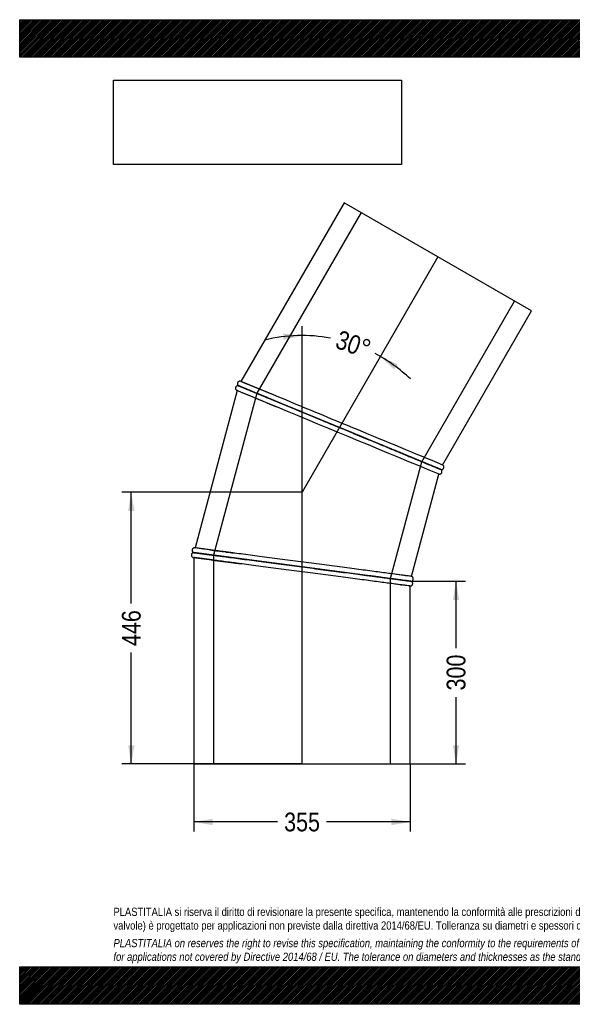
# Model space of a CAD drawing. Header units: millimetres. Extents: x 0 to 2285, y 0 to 1615.
# Tile 1 of 2: x 0 to 907, y 0 to 1615. Entities that reach past the tile are written whole.
import ezdxf
from ezdxf.enums import TextEntityAlignment as Align
from ezdxf.lldxf.tags import DXFTag

# ---------------------------------------------------------------- set-up
doc = ezdxf.new("R2010")
doc.units = ezdxf.units.MM
doc.header["$LTSCALE"] = 7.692308
for name, color, linetype in [('Default', 7, 'Continuous'), ('DV1_Default', 7, 'Continuous'), ('TUBO_X_GOMITO_30', 7, 'Continuous')]:
    doc.layers.add(name, color=color, linetype=linetype)
doc.styles.add('SEACAD_Arial_Narrow', font='ARIALN.TTF')
tags = doc.linetypes.add('HIDDEN2', pattern=[4.7625, 3.175, -1.5875]).pattern_tags.tags
tags[6:7] = [DXFTag(74, 4), DXFTag(75, 0), DXFTag(340, '0'), DXFTag(46, 0.0), DXFTag(50, 0.0), DXFTag(44, 0.0), DXFTag(45, 0.0)]
tags[4:5] = [DXFTag(74, 4), DXFTag(75, 0), DXFTag(340, '0'), DXFTag(46, 0.0), DXFTag(50, 0.0), DXFTag(44, 0.0), DXFTag(45, 0.0)]
tags = doc.linetypes.add('PHANTOM2', pattern=[31.75, 15.875, -3.175, 3.175, -3.175, 3.175, -3.175]).pattern_tags.tags
tags[14:15] = [DXFTag(74, 4), DXFTag(75, 0), DXFTag(340, '0'), DXFTag(46, 0.0), DXFTag(50, 0.0), DXFTag(44, 0.0), DXFTag(45, 0.0)]
tags[12:13] = [DXFTag(74, 4), DXFTag(75, 0), DXFTag(340, '0'), DXFTag(46, 0.0), DXFTag(50, 0.0), DXFTag(44, 0.0), DXFTag(45, 0.0)]
tags[10:11] = [DXFTag(74, 4), DXFTag(75, 0), DXFTag(340, '0'), DXFTag(46, 0.0), DXFTag(50, 0.0), DXFTag(44, 0.0), DXFTag(45, 0.0)]
tags[8:9] = [DXFTag(74, 4), DXFTag(75, 0), DXFTag(340, '0'), DXFTag(46, 0.0), DXFTag(50, 0.0), DXFTag(44, 0.0), DXFTag(45, 0.0)]
tags[6:7] = [DXFTag(74, 4), DXFTag(75, 0), DXFTag(340, '0'), DXFTag(46, 0.0), DXFTag(50, 0.0), DXFTag(44, 0.0), DXFTag(45, 0.0)]
tags[4:5] = [DXFTag(74, 4), DXFTag(75, 0), DXFTag(340, '0'), DXFTag(46, 0.0), DXFTag(50, 0.0), DXFTag(44, 0.0), DXFTag(45, 0.0)]
doc.dimstyles.new('Plastitalia', dxfattribs={"dimtxt": 30.769231, "dimasz": 30.769231, "dimexe": 15.384615, "dimexo": 0, "dimgap": 7.692308, "dimtad": 0, "dimdec": 0, "dimtxsty": 'SEACAD_Arial_Narrow', "dimblk1": '_SE_FILLED', "dimblk2": '_SE_FILLED', "dimsah": 1, "dimcen": 15.384615, "dimadec": 0, "dimazin": 0, "dimtfac": 0.8, "dimtdec": 1, "dimtmove": 0, "dimatfit": 3, "dimfxl": 1, "dimtolj": 1, "dimarcsym": 0})
picture_1 = doc.add_image_def('image1.jpg', size_in_pixel=(4302, 1260))

# ---------------------------------------------------------------- blocks, each defined once
blk = doc.blocks.new('SE')
at = {"layer": 'DV1_Default', "color": 7, "linetype": 'PHANTOM2'}
for p in [(686.1, 1226.3), (463.2, 394.3)]:
    blk.add_line(p, (463.2, 840.2), dxfattribs=at)
at = {"layer": 'TUBO_X_GOMITO_30', "color": 7, "linetype": 'Continuous'}
for p, q in [((532.4, 1315.1), (363, 1021.8)), ((839.8, 1137.6), (532.4, 1315.1)), ((693.8, 884.7), (839.8, 1137.6)), ((356.9, 1007), (287.7, 748.8)), ((524.7, 946.2), (359, 1014.8)), ((359, 1014.8), (359, 1014.8)), ((359, 1014.8), (499.2, 956.7)), ((359, 1014.8), (359, 1014.8)), ((514.7, 950.3), (524.7, 946.2)), ((524.7, 946.2), (524.7, 946.2)), ((689.8, 877.8), (524.7, 946.2)), ((689.8, 877.8), (524.7, 946.2)), ((689.8, 877.7), (689.8, 877.8)), ((642.7, 702), (687.8, 870)), ((463.4, 717.6), (285.7, 741)), ((285.7, 741), (285.7, 741)), ((463.4, 717.6), (285.7, 741)), ((285.7, 741), (285.7, 741)), ((285.7, 733), (285.7, 394.3)), ((463.4, 717.6), (463.4, 717.6)), ((640.7, 694.3), (463.4, 717.6)), ((463.4, 717.6), (463.4, 717.6)), ((640.7, 694.3), (463.4, 717.6)), ((640.7, 394.3), (640.7, 686.2)), ((285.7, 394.3), (640.7, 394.3))]:
    blk.add_line(p, q, dxfattribs=at)
at = {"layer": 'TUBO_X_GOMITO_30', "color": 7, "linetype": 'HIDDEN2'}
for p, q in [((560.3, 1299), (389, 1002.4)), ((659.8, 890.2), (811.9, 1153.7)), ((389, 1002.4), (317.9, 736.8)), ((358.2, 1014.9), (359, 1014.8)), ((524.7, 946.2), (524.7, 946.2)), ((608.5, 698.5), (659.8, 890.2)), ((317.9, 736.8), (317.9, 394.3)), ((608.5, 394.3), (608.5, 698.5))]:
    blk.add_line(p, q, dxfattribs=at)
at = {"layer": 'TUBO_X_GOMITO_30', "color": 7, "linetype": 'Continuous'}
for centre, radius, start, end in [((-6278.5, -15102.2), 17438.2, 67.42396, 67.61618), ((5583.5, 13526.1), 13566.3, 247.33603, 247.63531), ((334.8, 947.1), 71.7, 66.784, 71.0043), ((-178734.5, -431825.9), 468436.8, 67.478102, 67.514854), ((179785.4, 433717.8), 468436.9, 247.48673, 247.521898), ((8510, 19859.1), 20529.1, 247.42359, 247.61136), ((-1963.1, -16614.8), 17508.8, 82.42243, 82.61705), ((1869.2, 12470.7), 11844.1, 262.31198, 262.65489), ((3275, 21004.9), 20480.8, 262.42188, 262.61261), ((-751.7, -9641.6), 10429.2, 82.32225, 82.63667)]:
    blk.add_arc(centre, radius, start, end, dxfattribs=at)
at = {"layer": 'TUBO_X_GOMITO_30', "color": 7, "linetype": 'HIDDEN2'}
for centre, radius, start, end in [((-178734.5, -431825.9), 468436.8, 67.514854, 67.521898), ((179785.4, 433717.8), 468436.9, 247.478102, 247.48673), ((347.9, 983.3), 33.2, 66.8444, 68.4774), ((-6305.1, -15167.5), 17508.8, 67.42243, 67.42415), ((8491.2, 19814.6), 20480.8, 247.42188, 247.42315), ((1848.9, 12329.4), 11701.4, 262.53983, 262.55043)]:
    blk.add_arc(centre, radius, start, end, dxfattribs=at)
at = {"layer": 'TUBO_X_GOMITO_30', "color": 7, "linetype": 'Continuous'}
for points, knots in [([(362.1, 1022.1), (361.8, 1022.2), (361.1, 1022.4), (359.9, 1022.2), (358.7, 1021.7), (357.9, 1020.8), (357.4, 1020.1), (357.1, 1019.3), (357, 1018.4), (357.1, 1017.5), (357.4, 1016.6), (358, 1015.5), (358.7, 1015.1), (359.1, 1014.8)], [0, 0, 0, 0, 0.095069, 0.180283, 0.316281, 0.411659, 0.47699, 0.544307, 0.635368, 0.699911, 0.780944, 0.880914, 1, 1, 1, 1]), ([(358.2, 1014.9), (357.8, 1014.9), (357.1, 1014.9), (356.1, 1014.5), (355.3, 1013.9), (354.6, 1013.1), (354.2, 1012.4), (354, 1011.4), (354, 1010.4), (354.2, 1009.4), (354.6, 1008.7), (355.3, 1007.9), (355.8, 1007.6), (356.1, 1007.4)], [0, 0, 0, 0, 0.101767, 0.183454, 0.299217, 0.384734, 0.460415, 0.546466, 0.664105, 0.736485, 0.817598, 0.906207, 1, 1, 1, 1]), ([(524.7, 946.2), (519.3, 948.4), (513.9, 950.7), (503.1, 955.1), (497.7, 957.4), (487.1, 961.7), (481.9, 963.9), (471.5, 968.2), (466.4, 970.3), (451.4, 976.6), (441.8, 980.5), (428.3, 986.1), (423.9, 988), (415.5, 991.4), (411.5, 993.1), (403.8, 996.3), (400.1, 997.8), (393.3, 1000.7), (390, 1002), (384.1, 1004.5), (381.3, 1005.6), (376.2, 1007.7), (373.8, 1008.7), (369.6, 1010.4), (367.8, 1011.2), (364.6, 1012.5), (363.3, 1013.1), (360.1, 1014.4), (359, 1014.8), (359, 1014.8)], [0, 0, 0, 0, 0.03125, 0.03125, 0.0625, 0.0625, 0.09375, 0.09375, 0.125, 0.125, 0.1875, 0.1875, 0.21875, 0.21875, 0.25, 0.25, 0.28125, 0.28125, 0.3125, 0.3125, 0.34375, 0.34375, 0.375, 0.375, 0.40625, 0.40625, 0.4375, 0.4375, 0.4996596, 0.4996596, 0.4996596, 0.4996596]), ([(363.4, 1012.9), (364.3, 1012.6), (365.2, 1012.2), (367.9, 1011.1), (369.7, 1010.3), (373.9, 1008.6), (376.2, 1007.7), (381.3, 1005.6), (384.1, 1004.4), (390.2, 1001.9), (393.4, 1000.5), (400.3, 997.7), (404, 996.2), (411.7, 993), (415.7, 991.3), (424.2, 987.8), (428.5, 986), (442.1, 980.4), (451.7, 976.4), (466.7, 970.2), (471.9, 968.1), (482.2, 963.8), (487.4, 961.6), (493.9, 958.9), (495.2, 958.4), (496.5, 957.9)], [0.5728937, 0.5728937, 0.5728937, 0.5728937, 0.59375, 0.59375, 0.625, 0.625, 0.65625, 0.65625, 0.6875, 0.6875, 0.71875, 0.71875, 0.75, 0.75, 0.78125, 0.78125, 0.8125, 0.8125, 0.875, 0.875, 0.90625, 0.90625, 0.9375, 0.9375, 0.9450628, 0.9450628, 0.9450628, 0.9450628]), ([(691.5, 876.8), (691.3, 876.9), (691.1, 877.1), (689.6, 877.7), (687.8, 878.5), (685.6, 879.4), (683.5, 880.4), (681.4, 881.2), (679.3, 882.1), (677.1, 883), (674.7, 884), (670.8, 885.6), (664.9, 888), (656.4, 891.6), (646.8, 895.5), (636.3, 899.9), (624.9, 904.6), (612.7, 909.6), (599.9, 915), (586.4, 920.5), (572.5, 926.3), (558.2, 932.2), (543.7, 938.3), (528.9, 944.4), (514.4, 950.4), (503.1, 955.1), (497.5, 957.4), (496.2, 957.9)], [0, 0, 0, 0, 0.043333, 0.082389, 0.117184, 0.147731, 0.174039, 0.196116, 0.215453, 0.234933, 0.254631, 0.274546, 0.325203, 0.376168, 0.427137, 0.478108, 0.529081, 0.580056, 0.631034, 0.682013, 0.732996, 0.783977, 0.834962, 0.885945, 0.93693, 0.987913, 1, 1, 1, 1]), ([(628.4, 903.2), (624.4, 904.9), (620.3, 906.6), (611.6, 910.2), (606.9, 912.1), (597.4, 916.1), (592.5, 918.1), (582.5, 922.3), (577.4, 924.4), (567.1, 928.6), (561.9, 930.8), (551.4, 935.1), (546.1, 937.3), (535.5, 941.7), (530.1, 944), (524.7, 946.2)], [0.7829939, 0.7829939, 0.7829939, 0.7829939, 0.8125, 0.8125, 0.84375, 0.84375, 0.875, 0.875, 0.90625, 0.90625, 0.9375, 0.9375, 0.96875, 0.96875, 1, 1, 1, 1]), ([(687.6, 870.1), (688.2, 869.9), (689, 869.8), (690.3, 870.1), (691.2, 870.7), (692, 871.4), (692.5, 872.3), (692.8, 873.6), (692.7, 874.8), (692.3, 876), (691.8, 876.5), (691.5, 876.8)], [0, 0, 0, 0, 0.138019, 0.257344, 0.353882, 0.437817, 0.543627, 0.659236, 0.788572, 0.881375, 1, 1, 1, 1]), ([(690.7, 877.4), (691.1, 877.3), (691.8, 877.2), (693, 877.4), (694, 877.8), (694.8, 878.5), (695.3, 879.2), (695.7, 880), (695.9, 880.9), (695.8, 882), (695.5, 883), (694.9, 884), (694.2, 884.5), (693.8, 884.8)], [0, 0, 0, 0, 0.096032, 0.178526, 0.303685, 0.3868, 0.443164, 0.510361, 0.615242, 0.687581, 0.775891, 0.880803, 1, 1, 1, 1]), ([(286.8, 748.9), (286.4, 748.9), (285.7, 748.8), (284.5, 748.3), (283.6, 747.5), (283, 746.5), (282.8, 745.7), (282.7, 744.8), (282.8, 743.9), (283.1, 743.1), (283.6, 742.3), (284.5, 741.4), (285.3, 741.2), (285.7, 741)], [0, 0, 0, 0, 0.095069, 0.180283, 0.316281, 0.411659, 0.47699, 0.544307, 0.635368, 0.699911, 0.780944, 0.880914, 1, 1, 1, 1]), ([(285.7, 741), (285.3, 740.9), (284.7, 740.9), (283.6, 740.4), (282.7, 739.7), (282.1, 738.8), (281.8, 738.1), (281.6, 737.2), (281.7, 736.3), (282, 735.3), (282.5, 734.4), (283.4, 733.5), (284.2, 733.2), (284.7, 733.1)], [0, 0, 0, 0, 0.096032, 0.178526, 0.303685, 0.3868, 0.443164, 0.510361, 0.615242, 0.687581, 0.775891, 0.880803, 1, 1, 1, 1]), ([(285.7, 741), (285.7, 741), (285.7, 741), (285.7, 741), (286, 741), (287.1, 740.8), (288, 740.7), (290.3, 740.4), (291.8, 740.2), (295.2, 739.8), (297.1, 739.5), (301.6, 738.9), (304.1, 738.6), (309.6, 737.9), (312.6, 737.5), (319.1, 736.6), (322.6, 736.2), (330, 735.2), (333.9, 734.7), (342.2, 733.6), (346.5, 733), (355.6, 731.8), (360.3, 731.2), (374.8, 729.3), (385.1, 727.9), (401.3, 725.8), (406.8, 725.1), (417.8, 723.6), (423.4, 722.9), (440.3, 720.6), (451.8, 719.1), (463.4, 717.6)], [0.4996579, 0.4996579, 0.4996579, 0.4996579, 0.5, 0.5, 0.53125, 0.53125, 0.5625, 0.5625, 0.59375, 0.59375, 0.625, 0.625, 0.65625, 0.65625, 0.6875, 0.6875, 0.71875, 0.71875, 0.75, 0.75, 0.78125, 0.78125, 0.8125, 0.8125, 0.875, 0.875, 0.90625, 0.90625, 0.9375, 0.9375, 1, 1, 1, 1]), ([(642.7, 702), (642.7, 702), (642.4, 702.1), (641.3, 702.2), (640.4, 702.3), (638.1, 702.6), (636.7, 702.8), (633.3, 703.3), (631.4, 703.5), (626.9, 704.1), (624.4, 704.4), (619, 705.2), (616, 705.6), (609.5, 706.4), (606, 706.9), (598.6, 707.8), (594.7, 708.4), (582.3, 710), (573.2, 711.2), (558.7, 713.1), (553.7, 713.8), (543.5, 715.1), (538.2, 715.8), (527.5, 717.2), (522, 717.9), (510.9, 719.4), (505.4, 720.1), (494.1, 721.6), (488.5, 722.4), (477, 723.9), (471.2, 724.6), (459.6, 726.2), (453.8, 726.9), (442.3, 728.4), (436.5, 729.2), (425.2, 730.7), (419.5, 731.4), (408.4, 732.9), (402.9, 733.6), (386.8, 735.7), (376.5, 737.1), (362, 739), (357.3, 739.6), (350.6, 740.5), (348.3, 740.8), (346.1, 741.1)], [0, 0, 0, 0, 0.015625, 0.015625, 0.03125, 0.03125, 0.046875, 0.046875, 0.0625, 0.0625, 0.078125, 0.078125, 0.09375, 0.09375, 0.109375, 0.109375, 0.125, 0.125, 0.15625, 0.15625, 0.171875, 0.171875, 0.1875, 0.1875, 0.203125, 0.203125, 0.21875, 0.21875, 0.234375, 0.234375, 0.25, 0.25, 0.265625, 0.265625, 0.28125, 0.28125, 0.296875, 0.296875, 0.3125, 0.3125, 0.34375, 0.34375, 0.359375, 0.359375, 0.367274, 0.367274, 0.367274, 0.367274]), ([(640.7, 686.2), (640.7, 686.2), (640.4, 686.3), (639.2, 686.4), (638.3, 686.5), (636.1, 686.8), (634.6, 687), (631.2, 687.5), (629.3, 687.7), (624.8, 688.3), (622.4, 688.6), (616.9, 689.3), (613.9, 689.7), (607.4, 690.6), (603.9, 691), (596.5, 692), (592.6, 692.5), (580.2, 694.2), (571.2, 695.3), (556.7, 697.3), (551.7, 697.9), (541.4, 699.3), (536.2, 700), (525.4, 701.4), (519.9, 702.1), (508.9, 703.5), (503.3, 704.3), (492.1, 705.7), (486.4, 706.5), (474.9, 708), (469.2, 708.8), (457.6, 710.3), (451.8, 711.1), (440.2, 712.6), (434.5, 713.3), (423.1, 714.8), (417.5, 715.6), (406.4, 717), (400.9, 717.8), (384.8, 719.9), (374.5, 721.2), (361.7, 722.9), (358.6, 723.3), (355.6, 723.7)], [0, 0, 0, 0, 0.015625, 0.015625, 0.03125, 0.03125, 0.046875, 0.046875, 0.0625, 0.0625, 0.078125, 0.078125, 0.09375, 0.09375, 0.109375, 0.109375, 0.125, 0.125, 0.15625, 0.15625, 0.171875, 0.171875, 0.1875, 0.1875, 0.203125, 0.203125, 0.21875, 0.21875, 0.234375, 0.234375, 0.25, 0.25, 0.265625, 0.265625, 0.28125, 0.28125, 0.296875, 0.296875, 0.3125, 0.3125, 0.34375, 0.34375, 0.3539019, 0.3539019, 0.3539019, 0.3539019]), ([(463.4, 717.6), (469.2, 716.8), (475, 716.1), (486.5, 714.5), (492.3, 713.8), (503.6, 712.3), (509.2, 711.6), (520.3, 710.1), (525.8, 709.4), (541.9, 707.3), (552.2, 705.9), (565.9, 704.1), (569.9, 703.6), (573.8, 703.1)], [0, 0, 0, 0, 0.03125, 0.03125, 0.0625, 0.0625, 0.09375, 0.09375, 0.125, 0.125, 0.1875, 0.1875, 0.2140112, 0.2140112, 0.2140112, 0.2140112]), ([(463.4, 717.6), (469.2, 716.8), (475, 716.1), (486.5, 714.5), (492.3, 713.8), (503.6, 712.3), (509.2, 711.6), (520.3, 710.1), (525.8, 709.4), (541.9, 707.3), (552.2, 705.9), (566.6, 704), (571.3, 703.4), (578.7, 702.4), (581.5, 702), (584.3, 701.7)], [0, 0, 0, 0, 0.03125, 0.03125, 0.0625, 0.0625, 0.09375, 0.09375, 0.125, 0.125, 0.1875, 0.1875, 0.21875, 0.21875, 0.2388964, 0.2388964, 0.2388964, 0.2388964]), ([(641.6, 694.2), (642, 694.2), (642.7, 694.2), (643.8, 694.7), (644.7, 695.4), (645.3, 696.3), (645.6, 697), (645.7, 697.9), (645.7, 698.9), (645.4, 699.8), (644.8, 700.7), (643.9, 701.6), (643.1, 701.9), (642.7, 702)], [0, 0, 0, 0, 0.096032, 0.178526, 0.303685, 0.3868, 0.443164, 0.510361, 0.615242, 0.687581, 0.775891, 0.880803, 1, 1, 1, 1]), ([(640.6, 686.2), (641, 686.2), (641.6, 686.3), (642.8, 686.8), (643.8, 687.6), (644.3, 688.6), (644.6, 689.4), (644.7, 690.3), (644.6, 691.2), (644.3, 692), (643.7, 692.8), (642.8, 693.7), (642.1, 693.9), (641.6, 694.1)], [0, 0, 0, 0, 0.095069, 0.180283, 0.316281, 0.411659, 0.47699, 0.544307, 0.635368, 0.699911, 0.780944, 0.880914, 1, 1, 1, 1])]:
    blk.add_open_spline(points, degree=3, knots=knots, dxfattribs=at)
at = {"layer": 'TUBO_X_GOMITO_30', "color": 7, "linetype": 'HIDDEN2'}
for points in [[(362.8, 1021.9), (362.9, 1021.8), (363, 1021.8), (363.1, 1021.7)], [(357, 1007), (356.9, 1007.1), (356.8, 1007.1), (356.7, 1007.1)], [(496.5, 957.9), (505.7, 954), (515.1, 950.1), (524.7, 946.2)], [(522, 947.3), (522.9, 946.9), (523.8, 946.6), (524.7, 946.2)], [(524.7, 946.2), (523.8, 946.6), (522.9, 946.9), (522, 947.3)], [(532.2, 943.1), (529.7, 944.1), (527.2, 945.2), (524.7, 946.2)], [(689.7, 877.8), (690.4, 877.6), (691, 877.3), (691.5, 876.8)], [(690.1, 877.7), (690, 877.8), (689.9, 877.8), (689.8, 877.9)], [(287.5, 748.8), (287.6, 748.8), (287.7, 748.8), (287.8, 748.7)], [(285.8, 733), (285.6, 733), (285.5, 733), (285.4, 733)], [(351.7, 724.2), (354.9, 723.8), (358.3, 723.4), (361.7, 722.9)], [(471.5, 716.5), (468.8, 716.9), (466.1, 717.2), (463.4, 717.6)], [(580.2, 702.2), (578.4, 702.5), (576.6, 702.7), (574.7, 702.9)], [(625, 696.3), (623.6, 696.5), (622.1, 696.7), (620.6, 696.9)], [(623.4, 688.5), (624.5, 688.3), (625.6, 688.2), (626.7, 688.1)], [(640.9, 694.2), (640.8, 694.3), (640.7, 694.3), (640.6, 694.3)], [(640.6, 694.2), (640.7, 694.2), (640.8, 694.2), (640.9, 694.2)]]:
    blk.add_open_spline(points, degree=3, dxfattribs=at)
for points, knots in [([(359, 1014.8), (359, 1014.8), (359, 1014.8), (359, 1014.8), (359.3, 1014.7), (360.4, 1014.2), (361.2, 1013.9), (362.6, 1013.3), (363, 1013.1), (363.4, 1012.9)], [0.49965786, 0.49965786, 0.49965786, 0.49965786, 0.5, 0.5, 0.53125, 0.53125, 0.5625, 0.5625, 0.57289368, 0.57289368, 0.57289368, 0.57289368]), ([(378.7, 1006.6), (378.7, 1006.6), (378.7, 1006.6), (376.2, 1007.7), (373.8, 1008.7), (369.6, 1010.4), (367.8, 1011.1), (364.6, 1012.5), (363.3, 1013), (361.9, 1013.6), (361.6, 1013.7), (361.4, 1013.8)], [0.3437179, 0.3437179, 0.3437179, 0.3437179, 0.34375, 0.34375, 0.375, 0.375, 0.40625, 0.40625, 0.4375, 0.4375, 0.4464812, 0.4464812, 0.4464812, 0.4464812]), ([(362.9, 1013.2), (363.9, 1012.8), (365, 1012.4), (367.9, 1011.2), (369.7, 1010.4), (373.9, 1008.7), (376.2, 1007.7), (378.8, 1006.7), (378.8, 1006.7), (378.8, 1006.7)], [0.56795838, 0.56795838, 0.56795838, 0.56795838, 0.59375, 0.59375, 0.625, 0.625, 0.65625, 0.65625, 0.65638051, 0.65638051, 0.65638051, 0.65638051]), ([(477.4, 965.8), (477.2, 965.9), (476.9, 966), (475, 966.8), (473.3, 967.5), (471.7, 968.1)], [0.09225493, 0.09225493, 0.09225493, 0.09225493, 0.09375, 0.09375, 0.10392624, 0.10392624, 0.10392624, 0.10392624]), ([(513.8, 950.6), (509.1, 952.6), (499.5, 956.5), (485.8, 962.2), (478, 965.5), (473.8, 967.2)], [0.8687878, 0.8687878, 0.8687878, 0.8687878, 0.9146479, 0.96185, 1, 1, 1, 1]), ([(498.3, 957.1), (496.3, 957.9), (494.4, 958.7), (492, 959.7), (491.6, 959.9), (491.1, 960.1)], [0.05108832, 0.05108832, 0.05108832, 0.05108832, 0.0625, 0.0625, 0.06502421, 0.06502421, 0.06502421, 0.06502421]), ([(524.7, 946.2), (530.1, 944), (535.5, 941.7), (546.2, 937.3), (551.5, 935.1), (562.1, 930.7), (567.4, 928.5), (577.7, 924.2), (582.8, 922.1), (597.8, 915.9), (607.4, 911.9), (620.8, 906.3), (625.2, 904.5), (633.6, 901.1), (637.6, 899.4), (645.2, 896.2), (648.9, 894.7), (655.7, 891.9), (658.9, 890.6), (667.9, 886.8), (673, 884.7), (679.3, 882.1), (681.1, 881.4), (684.2, 880.1), (685.6, 879.5), (688.8, 878.2), (689.8, 877.7), (689.8, 877.7)], [0, 0, 0, 0, 0.03125, 0.03125, 0.0625, 0.0625, 0.09375, 0.09375, 0.125, 0.125, 0.1875, 0.1875, 0.21875, 0.21875, 0.25, 0.25, 0.28125, 0.28125, 0.3125, 0.3125, 0.375, 0.375, 0.40625, 0.40625, 0.4375, 0.4375, 0.4996159, 0.4996159, 0.4996159, 0.4996159]), ([(627.5, 903.6), (628.1, 903.3), (628.8, 903.1), (630.8, 902.2), (632.2, 901.7), (633.5, 901.1)], [0.21401117, 0.21401117, 0.21401117, 0.21401117, 0.21875, 0.21875, 0.22912404, 0.22912404, 0.22912404, 0.22912404]), ([(689.8, 877.8), (689.8, 877.8), (689.8, 877.8), (689.8, 877.8), (689.6, 877.9), (688.5, 878.4), (687.7, 878.7), (685.5, 879.6), (684.2, 880.2), (681, 881.5), (679.2, 882.2), (675.1, 883.9), (672.8, 884.9), (667.7, 887), (664.9, 888.1), (658.8, 890.7), (655.6, 892), (648.7, 894.8), (645, 896.4), (637.1, 899.6), (632.9, 901.4), (628.4, 903.2)], [0.4997419, 0.4997419, 0.4997419, 0.4997419, 0.5, 0.5, 0.53125, 0.53125, 0.5625, 0.5625, 0.59375, 0.59375, 0.625, 0.625, 0.65625, 0.65625, 0.6875, 0.6875, 0.71875, 0.71875, 0.75, 0.75, 0.7829939, 0.7829939, 0.7829939, 0.7829939]), ([(691.5, 876.8), (691.3, 876.9), (691.1, 877.1), (689.7, 877.7), (688.5, 878.2), (688, 878.4)], [0, 0, 0, 0, 0.0401191, 0.0762787, 0.1029742, 0.1029742, 0.1029742, 0.1029742]), ([(346.1, 741.1), (344, 741.4), (341.9, 741.6), (335.8, 742.4), (331.8, 743), (324.5, 743.9), (321, 744.4), (314.6, 745.2), (311.6, 745.6), (306.2, 746.3), (303.6, 746.7), (299.1, 747.3), (297.2, 747.5), (293.8, 748), (292.3, 748.2), (288.9, 748.6), (287.7, 748.8), (287.7, 748.8)], [0.367274, 0.367274, 0.367274, 0.367274, 0.375, 0.375, 0.390625, 0.390625, 0.40625, 0.40625, 0.421875, 0.421875, 0.4375, 0.4375, 0.453125, 0.453125, 0.46875, 0.46875, 0.4999593, 0.4999593, 0.4999593, 0.4999593]), ([(312.8, 745.5), (314.4, 745.3), (316, 745), (321, 744.4), (324.5, 743.9), (330.6, 743.1), (333.1, 742.8), (335.6, 742.5)], [0.58539926, 0.58539926, 0.58539926, 0.58539926, 0.59375, 0.59375, 0.609375, 0.609375, 0.61941714, 0.61941714, 0.61941714, 0.61941714]), ([(285.7, 741), (285.7, 741), (285.7, 741), (285.7, 741), (286, 740.9), (287.1, 740.8), (288, 740.7), (290.3, 740.3), (291.8, 740.2), (295.2, 739.7), (297.1, 739.5), (301.6, 738.9), (304.1, 738.5), (309.6, 737.8), (312.6, 737.4), (319.1, 736.6), (322.6, 736.1), (330, 735.1), (333.9, 734.6), (342.2, 733.5), (346.5, 733), (355.6, 731.8), (360.3, 731.2), (374.8, 729.2), (385.1, 727.9), (401.3, 725.8), (406.8, 725), (417.8, 723.6), (423.4, 722.9), (440.3, 720.6), (451.8, 719.1), (463.4, 717.6)], [0.4996595, 0.4996595, 0.4996595, 0.4996595, 0.5, 0.5, 0.53125, 0.53125, 0.5625, 0.5625, 0.59375, 0.59375, 0.625, 0.625, 0.65625, 0.65625, 0.6875, 0.6875, 0.71875, 0.71875, 0.75, 0.75, 0.78125, 0.78125, 0.8125, 0.8125, 0.875, 0.875, 0.90625, 0.90625, 0.9375, 0.9375, 1, 1, 1, 1]), ([(355.6, 723.7), (354, 723.9), (352.4, 724.2), (346.3, 725), (342, 725.5), (333.7, 726.6), (329.8, 727.1), (322.4, 728.1), (319, 728.6), (312.6, 729.4), (309.6, 729.8), (304.1, 730.5), (301.6, 730.9), (297.1, 731.4), (295.1, 731.7), (291.7, 732.2), (290.3, 732.4), (286.8, 732.8), (285.7, 733), (285.7, 733), (285.7, 733), (285.7, 733)], [0.3539019, 0.3539019, 0.3539019, 0.3539019, 0.359375, 0.359375, 0.375, 0.375, 0.390625, 0.390625, 0.40625, 0.40625, 0.421875, 0.421875, 0.4375, 0.4375, 0.453125, 0.453125, 0.46875, 0.46875, 0.5, 0.5, 0.5000254, 0.5000254, 0.5000254, 0.5000254]), ([(337.5, 742.2), (338.3, 742.1), (339.1, 742), (343.5, 741.4), (347.1, 741), (350.8, 740.5)], [0.62181521, 0.62181521, 0.62181521, 0.62181521, 0.625, 0.625, 0.63822004, 0.63822004, 0.63822004, 0.63822004]), ([(573.8, 703.1), (574.4, 703), (575.1, 702.9), (580.3, 702.2), (584.6, 701.7), (592.8, 700.6), (596.8, 700.1), (604.1, 699.1), (607.5, 698.6), (617.1, 697.4), (622.6, 696.7), (629.3, 695.8), (631.3, 695.5), (634.7, 695.1), (636.1, 694.9), (639.5, 694.4), (640.7, 694.3), (640.7, 694.3)], [0.2140112, 0.2140112, 0.2140112, 0.2140112, 0.21875, 0.21875, 0.25, 0.25, 0.28125, 0.28125, 0.3125, 0.3125, 0.375, 0.375, 0.40625, 0.40625, 0.4375, 0.4375, 0.4997446, 0.4997446, 0.4997446, 0.4997446]), ([(588.7, 701.1), (588.6, 701.1), (588.5, 701.1), (585.8, 701.5), (583, 701.8), (580.2, 702.2)], [0.74922271, 0.74922271, 0.74922271, 0.74922271, 0.75, 0.75, 0.77014603, 0.77014603, 0.77014603, 0.77014603]), ([(584.3, 701.7), (585.8, 701.5), (587.3, 701.3), (592.8, 700.5), (596.8, 700), (604.1, 699), (607.5, 698.6), (617.1, 697.3), (622.6, 696.6), (629.3, 695.7), (631.3, 695.5), (634.7, 695), (636.1, 694.8), (639.5, 694.4), (640.7, 694.2), (640.7, 694.2)], [0.2388964, 0.2388964, 0.2388964, 0.2388964, 0.25, 0.25, 0.28125, 0.28125, 0.3125, 0.3125, 0.375, 0.375, 0.40625, 0.40625, 0.4375, 0.4375, 0.4997419, 0.4997419, 0.4997419, 0.4997419])]:
    blk.add_open_spline(points, degree=3, knots=knots, dxfattribs=at)
blk = doc.blocks.new('DMBLK1')
at = {"layer": 'Default', "linetype": 'Continuous'}
for points in [[(316.4, 294), (316.4, 304.3), (285.7, 299.1)], [(609.9, 294), (640.7, 299.1), (609.9, 304.3)]]:
    blk.add_hatch(color=7, dxfattribs=at).paths.add_polyline_path(points)
at = {"layer": 'Default', "color": 7, "linetype": 'Continuous'}
for p, q in [((285.7, 394.3), (285.7, 283.7)), ((640.7, 394.3), (640.7, 283.7)), ((423, 299.1), (285.7, 299.1)), ((640.7, 299.1), (503.3, 299.1))]:
    blk.add_line(p, q, dxfattribs=at)
at = {"layer": 'Default', "color": 7, "linetype": 'Continuous', "style": 'SEACAD_Arial_Narrow'}
blk.add_text('355', height=30.77, dxfattribs=at).set_placement((433.8, 314.5), align=Align.TOP_LEFT)
blk = doc.blocks.new('_SE_FILLED')
at = {"color": 0}
blk.add_line((0, 0), (-1, 0), dxfattribs=at)
blk.add_solid([(0, 0), (-1, -0.1665), (-1, 0.1665), (0, 0)], dxfattribs=at)
blk = doc.blocks.new('DMBLK2')
at = {"layer": 'Default', "linetype": 'Continuous'}
for points in [[(177.9, 809.4), (188.2, 809.4), (183, 840.2)], [(177.9, 425), (183, 394.3), (188.2, 425)]]:
    blk.add_hatch(color=7, dxfattribs=at).paths.add_polyline_path(points)
at = {"layer": 'Default', "color": 7, "linetype": 'Continuous'}
for p, q in [((463.2, 840.2), (167.6, 840.2)), ((183, 657.4), (183, 840.2)), ((183, 394.3), (183, 577.1)), ((463.2, 394.3), (167.6, 394.3))]:
    blk.add_line(p, q, dxfattribs=at)
at = {"layer": 'Default', "color": 7, "linetype": 'Continuous', "style": 'SEACAD_Arial_Narrow'}
blk.add_text('446', height=30.77, rotation=90, dxfattribs=at).set_placement((167.6, 587.8), align=Align.TOP_LEFT)
blk = doc.blocks.new('DMBLK3')
at = {"layer": 'Default', "linetype": 'Continuous'}
for points in [[(432.7, 1090.2), (463.2, 1097.1), (432.1, 1100.4)], [(620.1, 1050), (591.6, 1062.7), (614.5, 1041.5)]]:
    blk.add_hatch(color=7, dxfattribs=at).paths.add_polyline_path(points)
at = {"layer": 'Default', "color": 7, "linetype": 'Continuous'}
blk.add_line((463.2, 840.2), (463.2, 1112.5), dxfattribs=at)
for start, end in [(79.5868, 103.7211), (46.2789, 62.2445)]:
    blk.add_arc((463.2, 840.2), 257, start, end, dxfattribs=at)
at = {"layer": 'Default', "color": 7, "linetype": 'Continuous', "style": 'SEACAD_Arial_Narrow'}
blk.add_text('30°', height=30.77, rotation=340.9157, dxfattribs=at).set_placement((525.8, 1106.7), align=Align.TOP_LEFT)
blk = doc.blocks.new('DMBLK4')
at = {"layer": 'Default', "linetype": 'Continuous'}
for points in [[(720.9, 663.5), (715.8, 694.3), (710.6, 663.5)], [(720.9, 425), (710.6, 425), (715.8, 394.3)]]:
    blk.add_hatch(color=7, dxfattribs=at).paths.add_polyline_path(points)
at = {"layer": 'Default', "color": 7, "linetype": 'Continuous'}
for p, q in [((640.7, 694.3), (731.1, 694.3)), ((715.8, 584.4), (715.8, 694.3)), ((715.8, 394.3), (715.8, 504.1)), ((640.7, 394.3), (731.1, 394.3))]:
    blk.add_line(p, q, dxfattribs=at)
at = {"layer": 'Default', "color": 7, "linetype": 'Continuous', "style": 'SEACAD_Arial_Narrow'}
blk.add_text('300', height=30.77, rotation=90, dxfattribs=at).set_placement((700.4, 514.9), align=Align.TOP_LEFT)

msp = doc.modelspace()

# ---------------------------------------------------------------- hatches: boundary and pattern name
at = {"layer": 'Default', "linetype": 'Continuous'}
h = msp.add_hatch(dxfattribs=at)
h.set_pattern_fill('LINE', scale=0.629921, angle=45, style=0)
h.paths.add_polyline_path([(2284.6, 1553.8), (2284.6, 1615.4), (0, 1615.4), (0, 1553.8)])
for points in [[(2284.6, 1553.8), (2284.6, 1615.4), (0, 1615.4), (0, 1553.8)], [(2284.6, 0), (2284.6, 61.5), (0, 61.5), (0, 0)]]:
    msp.add_hatch(color=7, dxfattribs=at).paths.add_polyline_path(points)
h = msp.add_hatch(dxfattribs=at)
h.set_pattern_fill('LINE', scale=0.629921, angle=45, style=0)
h.paths.add_polyline_path([(2284.6, 0), (2284.6, 61.5), (0, 61.5), (0, 0)])

# ---------------------------------------------------------------- linework, layer by layer
at = {"layer": 'Default', "color": 7, "linetype": 'Continuous'}
for p, q in [((0, 1615.4), (2284.6, 1615.4)), ((0, 1553.8), (0, 1615.4)), ((2284.6, 1553.8), (0, 1553.8)), ((0, 61.5), (2284.6, 61.5)), ((0, 0), (0, 61.5)), ((2284.6, 0), (0, 0))]:
    msp.add_line(p, q, dxfattribs=at)

# ---------------------------------------------------------------- block references
at = {"layer": 'Default'}
msp.add_blockref('SE', (0, 0), dxfattribs=at)

# ---------------------------------------------------------------- texts
at = {"layer": 'Default', "insert": (153.8, 158.5), "char_height": 13.4615, "width": 1976.923, "attachment_point": 1}
msp.add_mtext("{\\fArial Narrow|b0||i0||c0|p34;\\C7;\\H13.46153846;\\W1.;PLASTITALIA si riserva il diritto di revisionare la presente specifica, mantenendo la conformità alle prescrizioni del prodotto, senza alcun preavviso. In caso di assegnazione d'ordine si riserva di compiere una più dettagliata analisi tecnico/qualitativa. Il presente prodotto (ad esclusione delle \\P}{\\fArial Narrow|b0||i0||c0|p34;\\C7;\\H13.46153846;\\W1.;valvole) è progettato per applicazioni non previste dalla direttiva 2014/68/EU. Tolleranza su diametri e spessori come da normative se applicabile, su lunghezze ±5%, su angoli ±2°, se non diversamente specificato.\\P}{\\fArial Narrow|b0||i0||c0|p34;\\C7;\\H3.846153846;\\W1.;   \\P}{\\fArial Narrow|b0||i1||c0|p34;\\C7;\\H13.46153846;\\W1.;PLASTITALIA on reserves the right to revise this specification, maintaining the conformity to the requirements of the product, without any notice. In case of assignation of order on will reserve to make a more detailed analysis technical/qualitative. This product (excluding valves) is designed \\P}{\\fArial Narrow|b0||i1||c0|p34;\\C7;\\H13.46153846;\\W1.;for applications not covered by Directive 2014/68 / EU. The tolerance on diameters and thicknesses as the standards if applicable, on lengths ± 5%, on angles ± 2 °, unless otherwise indicated.\\P}", dxfattribs=at)

# ---------------------------------------------------------------- dimensions: what is measured, and where the dimension line sits
at = {"layer": 'Default', "color": 7, "linetype": 'Continuous'}
dim = msp.add_angular_dim_2l(base=(529.7, 1088.4), line1=((463.2, 840.2), (686.1, 1226.3)), line2=((463.2, 840.2), (463.2, 394.3)), text='\\A1;<>', dimstyle='Plastitalia', override={"dimadec": 1}, dxfattribs=at)
dim.commit()
dim.dimension.update_dxf_attribs({"geometry": 'DMBLK3', "text_midpoint": (547.2, 1083), "dimtype": 162})
for base, p1, p2, angle, picture, middle in [((183, 394.3), (463.2, 394.3), (463.2, 840.2), 90, 'DMBLK2', (183, 617.2)), ((715.8, 394.3), (640.7, 394.3), (640.7, 694.3), 90, 'DMBLK4', (715.8, 544.3)), ((640.7, 299.1), (640.7, 394.3), (285.7, 394.3), 180, 'DMBLK1', (463.2, 299.1))]:
    dim = msp.add_linear_dim(base=base, p1=p1, p2=p2, angle=angle, text='\\A1;<>', dimstyle='Plastitalia', dxfattribs=at)
    dim.commit()
    dim.dimension.update_dxf_attribs({"geometry": picture, "text_midpoint": middle, "dimtype": 161})

# ---------------------------------------------------------------- pictures from other files: only their frames are drawn
image = msp.add_image(picture_1, insert=(153.8, 1377.7), size_in_units=(472.7, 138.5))
image.dxf.flags = 7

doc.saveas('drawing.dxf')
